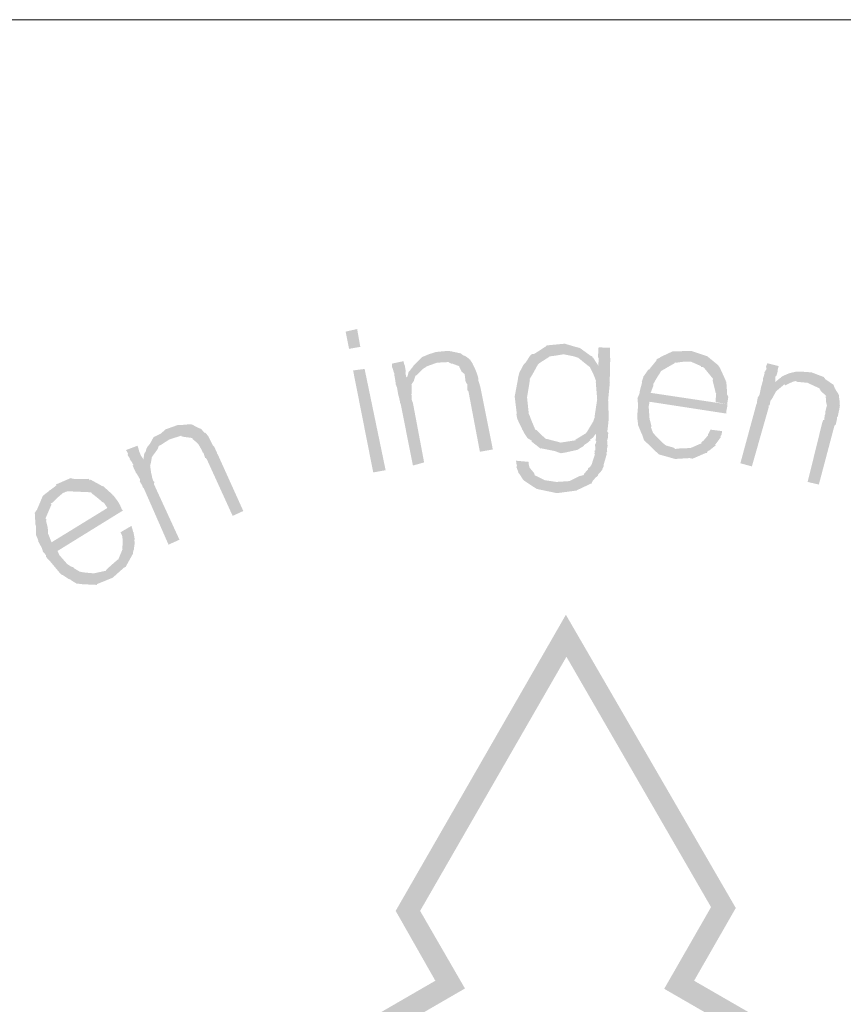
# Model space of a CAD drawing. Header units: metres. Extents: x 150874 to 151000, y 450392 to 450481.
# Tile 7 of 11: x 150957.89 to 150960.76, y 450402.78 to 450406.2. Entities that reach past the tile are written whole.
import ezdxf

# ---------------------------------------------------------------- set-up
doc = ezdxf.new("R2010")
doc.units = ezdxf.units.M
doc.header["$MEASUREMENT"] = 0
doc.layers.add('STEMPEL', color=7, linetype='Continuous', lineweight=0)

# ---------------------------------------------------------------- blocks, each defined once
blk = doc.blocks.new('241')
at = {"layer": 'STEMPEL', "linetype": 'Continuous', "lineweight": 13}
for color, points in [(7, [(-25.0967, 6.7307), (-25.0913, 6.7353), (-25.0793, 6.748), (-25.0633, 6.7547), (-25.0473, 6.76), (-25.0187, 6.7627), (-25.01, 6.7613), (-24.9887, 6.7567), (-24.984, 6.7527)]), (7, [(-25.0967, 6.7307), (-25.0913, 6.7353), (-25.0793, 6.748), (-25.0633, 6.7547), (-25.0473, 6.76), (-25.0187, 6.7627), (-25.01, 6.7613), (-24.9887, 6.7567), (-24.984, 6.7527)]), (7, [(-24.7567, 6.5253), (-24.7727, 6.5307), (-24.8027, 6.5367), (-24.804, 6.536), (-24.8167, 6.546), (-24.8193, 6.548), (-24.8253, 6.5527), (-24.824, 6.554), (-24.836, 6.5613), (-24.8347, 6.5613), (-24.84, 6.5687), (-24.8473, 6.582), (-24.8467, 6.5813), (-24.858, 6.6047), (-24.86, 6.6147), (-24.8593, 6.618), (-24.864, 6.6567), (-24.856, 6.6993), (-24.8567, 6.6987), (-24.8533, 6.712), (-24.8433, 6.7307), (-24.8393, 6.7347), (-24.8287, 6.7507), (-24.828, 6.752), (-24.8253, 6.7547), (-24.818, 6.756), (-24.7933, 6.772), (-24.79, 6.7753), (-24.748, 6.7793), (-24.7207, 6.7713), (-24.7127, 6.7693), (-24.688, 6.7513), (-24.7507, 6.7547), (-24.7713, 6.7513), (-24.7827, 6.75), (-24.7833, 6.75), (-24.784, 6.7487), (-24.806, 6.7347), (-24.8107, 6.73), (-24.8213, 6.7107), (-24.8293, 6.6973), (-24.8287, 6.6953), (-24.8353, 6.6547), (-24.8313, 6.6167), (-24.8293, 6.6127), (-24.826, 6.6033), (-24.816, 6.5793), (-24.8147, 6.58), (-24.7993, 6.5653), (-24.792, 6.5587), (-24.7913, 6.5587), (-24.788, 6.558), (-24.7573, 6.55), (-24.696, 6.5487), (-24.6973, 6.548), (-24.7027, 6.5447), (-24.704, 6.542), (-24.7193, 6.5327), (-24.7207, 6.5327), (-24.7447, 6.5273)]), (7, [(-24.7567, 6.5253), (-24.7727, 6.5307), (-24.8027, 6.5367), (-24.804, 6.536), (-24.8167, 6.546), (-24.8193, 6.548), (-24.8253, 6.5527), (-24.824, 6.554), (-24.836, 6.5613), (-24.8347, 6.5613), (-24.84, 6.5687), (-24.8473, 6.582), (-24.8467, 6.5813), (-24.858, 6.6047), (-24.86, 6.6147), (-24.8593, 6.618), (-24.864, 6.6567), (-24.856, 6.6993), (-24.8567, 6.6987), (-24.8533, 6.712), (-24.8433, 6.7307), (-24.8393, 6.7347), (-24.8287, 6.7507), (-24.828, 6.752), (-24.8253, 6.7547), (-24.818, 6.756), (-24.7933, 6.772), (-24.79, 6.7753), (-24.748, 6.7793), (-24.7207, 6.7713), (-24.7127, 6.7693), (-24.688, 6.7513), (-24.7507, 6.7547), (-24.7713, 6.7513), (-24.7827, 6.75), (-24.7833, 6.75), (-24.784, 6.7487), (-24.806, 6.7347), (-24.8107, 6.73), (-24.8213, 6.7107), (-24.8293, 6.6973), (-24.8287, 6.6953), (-24.8353, 6.6547), (-24.8313, 6.6167), (-24.8293, 6.6127), (-24.826, 6.6033), (-24.816, 6.5793), (-24.8147, 6.58), (-24.7993, 6.5653), (-24.792, 6.5587), (-24.7913, 6.5587), (-24.788, 6.558), (-24.7573, 6.55), (-24.696, 6.5487), (-24.6973, 6.548), (-24.7027, 6.5447), (-24.704, 6.542), (-24.7193, 6.5327), (-24.7207, 6.5327), (-24.7447, 6.5273)]), (7, [(-24.6433, 6.7273), (-24.67, 6.728), (-24.6693, 6.7453), (-24.6707, 6.748), (-24.67, 6.7687), (-24.6693, 6.7707), (-24.6427, 6.77), (-24.6427, 6.768), (-24.6433, 6.7467), (-24.642, 6.7453)]), (7, [(-24.6433, 6.7273), (-24.67, 6.728), (-24.6693, 6.7453), (-24.6707, 6.748), (-24.67, 6.7687), (-24.6693, 6.7707), (-24.6427, 6.77), (-24.6427, 6.768), (-24.6433, 6.7467), (-24.642, 6.7453)]), (7, [(-24.392, 6.7293), (-24.4547, 6.7373), (-24.4687, 6.738), (-24.4893, 6.7353), (-24.5353, 6.7433), (-24.5273, 6.7467), (-24.5253, 6.7487), (-24.4967, 6.762), (-24.4173, 6.75)]), (7, [(-24.392, 6.7293), (-24.4547, 6.7373), (-24.4687, 6.738), (-24.4893, 6.7353), (-24.5353, 6.7433), (-24.5273, 6.7467), (-24.5253, 6.7487), (-24.4967, 6.762), (-24.4173, 6.75)]), (7, [(-24.4173, 6.75), (-24.4928, 6.7614), (-24.4953, 6.7613), (-24.4967, 6.762), (-24.4928, 6.7614), (-24.4553, 6.7627)]), (7, [(-24.4173, 6.75), (-24.4928, 6.7614), (-24.4953, 6.7613), (-24.4967, 6.762), (-24.4928, 6.7614), (-24.4553, 6.7627)]), (7, [(-25.1, 6.4967), (-25.128, 6.638), (-25.13, 6.6427), (-25.13, 6.6447), (-25.132, 6.654), (-25.1327, 6.6567), (-25.134, 6.6607), (-25.1367, 6.6773), (-25.14, 6.6853), (-25.1407, 6.6947), (-25.1413, 6.6967), (-25.1433, 6.708), (-25.1427, 6.7107), (-25.144, 6.712), (-25.1467, 6.7213), (-25.1487, 6.726), (-25.148, 6.7333), (-25.122, 6.7387), (-25.12, 6.7307), (-25.1187, 6.728), (-25.1167, 6.716), (-25.1173, 6.7113), (-25.1153, 6.7013), (-25.0913, 6.706), (-25.094, 6.7053), (-25.098, 6.6927), (-25.1033, 6.6847), (-25.1027, 6.6667), (-25.1033, 6.6627), (-25.1033, 6.6607), (-25.1027, 6.65), (-25.102, 6.6467), (-25.1, 6.642), (-25.074, 6.504)]), (7, [(-25.1, 6.4967), (-25.128, 6.638), (-25.13, 6.6427), (-25.13, 6.6447), (-25.132, 6.654), (-25.1327, 6.6567), (-25.134, 6.6607), (-25.1367, 6.6773), (-25.14, 6.6853), (-25.1407, 6.6947), (-25.1413, 6.6967), (-25.1433, 6.708), (-25.1427, 6.7107), (-25.144, 6.712), (-25.1467, 6.7213), (-25.1487, 6.726), (-25.148, 6.7333), (-25.122, 6.7387), (-25.12, 6.7307), (-25.1187, 6.728), (-25.1167, 6.716), (-25.1173, 6.7113), (-25.1153, 6.7013), (-25.0913, 6.706), (-25.094, 6.7053), (-25.098, 6.6927), (-25.1033, 6.6847), (-25.1027, 6.6667), (-25.1033, 6.6627), (-25.1033, 6.6607), (-25.1027, 6.65), (-25.102, 6.6467), (-25.1, 6.642), (-25.074, 6.504)]), (7, [(-25.11, 6.714), (-25.106, 6.718), (-25.106, 6.7187), (-25.102, 6.7233), (-25.0967, 6.7307), (-24.984, 6.7527), (-24.9773, 6.75), (-25.044, 6.7353), (-25.068, 6.7267), (-25.0713, 6.724), (-25.0773, 6.7207)]), (7, [(-25.11, 6.714), (-25.106, 6.718), (-25.106, 6.7187), (-25.102, 6.7233), (-25.0967, 6.7307), (-24.984, 6.7527), (-24.9773, 6.75), (-25.044, 6.7353), (-25.068, 6.7267), (-25.0713, 6.724), (-25.0773, 6.7207)]), (7, [(-24.98, 6.7087), (-24.9873, 6.7147), (-24.992, 6.7247), (-24.992, 6.726), (-24.9933, 6.7273), (-25.0093, 6.7333), (-25.0113, 6.7333), (-25.016, 6.7353), (-25.0173, 6.7367), (-25.044, 6.7353), (-24.9773, 6.75), (-24.972, 6.746), (-24.9713, 6.7453), (-24.9673, 6.742), (-24.9613, 6.7327), (-24.962, 6.7313), (-24.9613, 6.732), (-24.956, 6.7213), (-24.9533, 6.7147), (-24.9527, 6.7133)]), (7, [(-24.98, 6.7087), (-24.9873, 6.7147), (-24.992, 6.7247), (-24.992, 6.726), (-24.9933, 6.7273), (-25.0093, 6.7333), (-25.0113, 6.7333), (-25.016, 6.7353), (-25.0173, 6.7367), (-25.044, 6.7353), (-24.9773, 6.75), (-24.972, 6.746), (-24.9713, 6.7453), (-24.9673, 6.742), (-24.9613, 6.7327), (-24.962, 6.7313), (-24.9613, 6.732), (-24.956, 6.7213), (-24.9533, 6.7147), (-24.9527, 6.7133)]), (7, [(-24.6473, 6.6487), (-24.6727, 6.65), (-24.676, 6.6907), (-24.6753, 6.6927), (-24.68, 6.7053), (-24.6893, 6.7247), (-24.6953, 6.7293), (-24.7167, 6.7467), (-24.7267, 6.75), (-24.7507, 6.7547), (-24.688, 6.7513), (-24.684, 6.75), (-24.6833, 6.7467), (-24.682, 6.7467), (-24.67, 6.728), (-24.6433, 6.7273), (-24.6433, 6.7233), (-24.6433, 6.7047), (-24.644, 6.6893), (-24.6433, 6.6893)]), (7, [(-24.6473, 6.6487), (-24.6727, 6.65), (-24.676, 6.6907), (-24.6753, 6.6927), (-24.68, 6.7053), (-24.6893, 6.7247), (-24.6953, 6.7293), (-24.7167, 6.7467), (-24.7267, 6.75), (-24.7507, 6.7547), (-24.688, 6.7513), (-24.684, 6.75), (-24.6833, 6.7467), (-24.682, 6.7467), (-24.67, 6.728), (-24.6433, 6.7273), (-24.6433, 6.7233), (-24.6433, 6.7047), (-24.644, 6.6893), (-24.6433, 6.6893)]), (7, [(-24.492, 6.512), (-24.53, 6.5227), (-24.532, 6.5247), (-24.5527, 6.5447), (-24.5547, 6.5467), (-24.5613, 6.5527), (-24.5633, 6.5547), (-24.564, 6.5553), (-24.5693, 6.5707), (-24.57, 6.5707), (-24.5727, 6.578), (-24.578, 6.5907), (-24.578, 6.594), (-24.5787, 6.5987), (-24.58, 6.6093), (-24.578, 6.6347), (-24.5787, 6.648), (-24.5793, 6.6527), (-24.5747, 6.6633), (-24.574, 6.6693), (-24.5693, 6.6867), (-24.5687, 6.6893), (-24.5693, 6.6907), (-24.5653, 6.7033), (-24.554, 6.7193), (-24.5513, 6.72), (-24.5513, 6.7207), (-24.534, 6.742), (-24.5353, 6.7427), (-24.5353, 6.7433), (-24.4929, 6.7359), (-24.4933, 6.7367), (-24.4893, 6.7353), (-24.4929, 6.7359), (-24.492, 6.7347), (-24.5233, 6.7167), (-24.5253, 6.7147), (-24.5267, 6.712), (-24.5353, 6.6987), (-24.542, 6.6867), (-24.5427, 6.6853), (-24.5427, 6.6813), (-24.5487, 6.6653), (-24.3713, 6.6387), (-24.3713, 6.6327), (-24.3733, 6.622), (-24.3733, 6.6173), (-24.5513, 6.6447), (-24.5533, 6.6333), (-24.5513, 6.6053), (-24.548, 6.5927), (-24.5467, 6.5867), (-24.548, 6.5853), (-24.5433, 6.5727), (-24.5373, 6.566), (-24.5353, 6.564), (-24.52, 6.5487), (-24.5133, 6.5433), (-24.4947, 6.538), (-24.4913, 6.5347), (-24.4207, 6.526), (-24.4513, 6.5127), (-24.4587, 6.514)]), (7, [(-24.492, 6.512), (-24.53, 6.5227), (-24.532, 6.5247), (-24.5527, 6.5447), (-24.5547, 6.5467), (-24.5613, 6.5527), (-24.5633, 6.5547), (-24.564, 6.5553), (-24.5693, 6.5707), (-24.57, 6.5707), (-24.5727, 6.578), (-24.578, 6.5907), (-24.578, 6.594), (-24.5787, 6.5987), (-24.58, 6.6093), (-24.578, 6.6347), (-24.5787, 6.648), (-24.5793, 6.6527), (-24.5747, 6.6633), (-24.574, 6.6693), (-24.5693, 6.6867), (-24.5687, 6.6893), (-24.5693, 6.6907), (-24.5653, 6.7033), (-24.554, 6.7193), (-24.5513, 6.72), (-24.5513, 6.7207), (-24.534, 6.742), (-24.5353, 6.7427), (-24.5353, 6.7433), (-24.4929, 6.7359), (-24.4933, 6.7367), (-24.4893, 6.7353), (-24.4929, 6.7359), (-24.492, 6.7347), (-24.5233, 6.7167), (-24.5253, 6.7147), (-24.5267, 6.712), (-24.5353, 6.6987), (-24.542, 6.6867), (-24.5427, 6.6853), (-24.5427, 6.6813), (-24.5487, 6.6653), (-24.3713, 6.6387), (-24.3713, 6.6327), (-24.3733, 6.622), (-24.3733, 6.6173), (-24.5513, 6.6447), (-24.5533, 6.6333), (-24.5513, 6.6053), (-24.548, 6.5927), (-24.5467, 6.5867), (-24.548, 6.5853), (-24.5433, 6.5727), (-24.5373, 6.566), (-24.5353, 6.564), (-24.52, 6.5487), (-24.5133, 6.5433), (-24.4947, 6.538), (-24.4913, 6.5347), (-24.4207, 6.526), (-24.4513, 6.5127), (-24.4587, 6.514)]), (7, [(-24.3747, 6.6927), (-24.404, 6.6967), (-24.4047, 6.6987), (-24.426, 6.7247), (-24.432, 6.7253), (-24.432, 6.7273), (-24.4487, 6.7347), (-24.4547, 6.7373), (-24.392, 6.7293), (-24.39, 6.726), (-24.3873, 6.722), (-24.386, 6.7187), (-24.3747, 6.694)]), (7, [(-24.3747, 6.6927), (-24.404, 6.6967), (-24.4047, 6.6987), (-24.426, 6.7247), (-24.432, 6.7253), (-24.432, 6.7273), (-24.4487, 6.7347), (-24.4547, 6.7373), (-24.392, 6.7293), (-24.39, 6.726), (-24.3873, 6.722), (-24.386, 6.7187), (-24.3747, 6.694)]), (7, [(-25.1153, 6.7013), (-25.1127, 6.7033), (-25.11, 6.714), (-25.0773, 6.7207), (-25.0913, 6.706)]), (7, [(-25.1153, 6.7013), (-25.1127, 6.7033), (-25.11, 6.714), (-25.0773, 6.7207), (-25.0913, 6.706)]), (7, [(-24.9447, 6.5287), (-24.9713, 6.6693), (-24.974, 6.6713), (-24.974, 6.676), (-24.974, 6.6853), (-24.976, 6.688), (-24.978, 6.692), (-24.98, 6.7087), (-24.9527, 6.7133), (-24.948, 6.6987), (-24.948, 6.6927), (-24.9473, 6.6913), (-24.9447, 6.6827), (-24.9433, 6.6773), (-24.9427, 6.6747), (-24.9147, 6.534)]), (7, [(-24.9447, 6.5287), (-24.9713, 6.6693), (-24.974, 6.6713), (-24.974, 6.676), (-24.974, 6.6853), (-24.976, 6.688), (-24.978, 6.692), (-24.98, 6.7087), (-24.9527, 6.7133), (-24.948, 6.6987), (-24.948, 6.6927), (-24.9473, 6.6913), (-24.9447, 6.6827), (-24.9433, 6.6773), (-24.9427, 6.6747), (-24.9147, 6.534)]), (7, [(-24.314, 6.4947), (-24.3407, 6.502), (-24.304, 6.6373), (-24.302, 6.6427), (-24.302, 6.646), (-24.3, 6.656), (-24.2987, 6.6567), (-24.296, 6.662), (-24.2927, 6.6787), (-24.2907, 6.6853), (-24.288, 6.6953), (-24.2887, 6.6967), (-24.2853, 6.708), (-24.284, 6.7113), (-24.2853, 6.712), (-24.28, 6.7207), (-24.2813, 6.726), (-24.278, 6.734), (-24.252, 6.7273), (-24.254, 6.7187), (-24.2547, 6.7127), (-24.2573, 6.7047), (-24.2593, 6.7033), (-24.2593, 6.6993), (-24.26, 6.69), (-24.2627, 6.69), (-24.2387, 6.6853), (-24.2413, 6.6827), (-24.252, 6.674), (-24.258, 6.6687), (-24.266, 6.654), (-24.2693, 6.6487), (-24.2707, 6.648), (-24.2727, 6.6367), (-24.2753, 6.636), (-24.2753, 6.6307)]), (7, [(-24.314, 6.4947), (-24.3407, 6.502), (-24.304, 6.6373), (-24.302, 6.6427), (-24.302, 6.646), (-24.3, 6.656), (-24.2987, 6.6567), (-24.296, 6.662), (-24.2927, 6.6787), (-24.2907, 6.6853), (-24.288, 6.6953), (-24.2887, 6.6967), (-24.2853, 6.708), (-24.284, 6.7113), (-24.2853, 6.712), (-24.28, 6.7207), (-24.2813, 6.726), (-24.278, 6.734), (-24.252, 6.7273), (-24.254, 6.7187), (-24.2547, 6.7127), (-24.2573, 6.7047), (-24.2593, 6.7033), (-24.2593, 6.6993), (-24.26, 6.69), (-24.2627, 6.69), (-24.2387, 6.6853), (-24.2413, 6.6827), (-24.252, 6.674), (-24.258, 6.6687), (-24.266, 6.654), (-24.2693, 6.6487), (-24.2707, 6.648), (-24.2727, 6.6367), (-24.2753, 6.636), (-24.2753, 6.6307)]), (7, [(-24.122, 6.6767), (-24.234, 6.708), (-24.2273, 6.7107), (-24.2107, 6.7147), (-24.192, 6.714), (-24.1753, 6.7127), (-24.1473, 6.702), (-24.1433, 6.6967), (-24.1247, 6.684)]), (7, [(-24.122, 6.6767), (-24.234, 6.708), (-24.2273, 6.7107), (-24.2107, 6.7147), (-24.192, 6.714), (-24.1753, 6.7127), (-24.1473, 6.702), (-24.1433, 6.6967), (-24.1247, 6.684)]), (7, [(-24.3713, 6.6387), (-24.398, 6.644), (-24.3973, 6.6607), (-24.3967, 6.664), (-24.398, 6.6653), (-24.4007, 6.6767), (-24.4053, 6.6947), (-24.404, 6.6967), (-24.3747, 6.6927), (-24.3733, 6.6907), (-24.372, 6.6733), (-24.3713, 6.6607), (-24.37, 6.6593), (-24.3687, 6.656)]), (7, [(-24.3713, 6.6387), (-24.398, 6.644), (-24.3973, 6.6607), (-24.3967, 6.664), (-24.398, 6.6653), (-24.4007, 6.6767), (-24.4053, 6.6947), (-24.404, 6.6967), (-24.3747, 6.6927), (-24.3733, 6.6907), (-24.372, 6.6733), (-24.3713, 6.6607), (-24.37, 6.6593), (-24.3687, 6.656)]), (7, [(-24.2367, 6.6827), (-24.2387, 6.6853), (-24.2627, 6.69), (-24.26, 6.69), (-24.2507, 6.698), (-24.22, 6.6907)]), (7, [(-24.2367, 6.6827), (-24.2387, 6.6853), (-24.2627, 6.69), (-24.26, 6.69), (-24.2507, 6.698), (-24.22, 6.6907)]), (7, [(-24.1187, 6.6707), (-24.1853, 6.6887), (-24.208, 6.6907), (-24.2133, 6.6927), (-24.22, 6.6907), (-24.2507, 6.698), (-24.2467, 6.7007), (-24.246, 6.702), (-24.2413, 6.7047), (-24.234, 6.708), (-24.122, 6.6767)]), (7, [(-24.1187, 6.6707), (-24.1853, 6.6887), (-24.208, 6.6907), (-24.2133, 6.6927), (-24.22, 6.6907), (-24.2507, 6.698), (-24.2467, 6.7007), (-24.246, 6.702), (-24.2413, 6.7047), (-24.234, 6.708), (-24.122, 6.6767)]), (7, [(-24.1113, 6.6273), (-24.14, 6.6367), (-24.142, 6.6447), (-24.1427, 6.656), (-24.1433, 6.6567), (-24.1407, 6.6573), (-24.154, 6.6693), (-24.1547, 6.6707), (-24.158, 6.6767), (-24.1593, 6.6767), (-24.1853, 6.6887), (-24.1187, 6.6707), (-24.1147, 6.6647), (-24.112, 6.66), (-24.1113, 6.6487), (-24.1107, 6.648), (-24.11, 6.6353)]), (7, [(-24.1113, 6.6273), (-24.14, 6.6367), (-24.142, 6.6447), (-24.1427, 6.656), (-24.1433, 6.6567), (-24.1407, 6.6573), (-24.154, 6.6693), (-24.1547, 6.6707), (-24.158, 6.6767), (-24.1593, 6.6767), (-24.1853, 6.6887), (-24.1187, 6.6707), (-24.1147, 6.6647), (-24.112, 6.66), (-24.1113, 6.6487), (-24.1107, 6.648), (-24.11, 6.6353)]), (7, [(-24.696, 6.5487), (-24.7573, 6.55), (-24.7227, 6.5553), (-24.7233, 6.5567), (-24.7133, 6.5627), (-24.6993, 6.5713), (-24.6953, 6.576), (-24.6953, 6.5767), (-24.682, 6.5987), (-24.6787, 6.608), (-24.6787, 6.6107), (-24.6727, 6.65), (-24.6473, 6.6487), (-24.646, 6.6093), (-24.646, 6.6067), (-24.6467, 6.5967), (-24.6493, 6.5747), (-24.6467, 6.5727), (-24.6473, 6.57), (-24.676, 6.5707), (-24.682, 6.562), (-24.6893, 6.5567), (-24.688, 6.5547), (-24.6893, 6.5547)]), (7, [(-24.696, 6.5487), (-24.7573, 6.55), (-24.7227, 6.5553), (-24.7233, 6.5567), (-24.7133, 6.5627), (-24.6993, 6.5713), (-24.6953, 6.576), (-24.6953, 6.5767), (-24.682, 6.5987), (-24.6787, 6.608), (-24.6787, 6.6107), (-24.6727, 6.65), (-24.6473, 6.6487), (-24.646, 6.6093), (-24.646, 6.6067), (-24.6467, 6.5967), (-24.6493, 6.5747), (-24.6467, 6.5727), (-24.6473, 6.57), (-24.676, 6.5707), (-24.682, 6.562), (-24.6893, 6.5567), (-24.688, 6.5547), (-24.6893, 6.5547)]), (7, [(-24.1587, 6.4527), (-24.1847, 6.4587), (-24.1507, 6.5967), (-24.1487, 6.602), (-24.146, 6.6027), (-24.1453, 6.6133), (-24.144, 6.616), (-24.144, 6.62), (-24.14, 6.6367), (-24.1113, 6.6273), (-24.1147, 6.6107), (-24.1167, 6.6087), (-24.1167, 6.6047), (-24.1187, 6.5953), (-24.1187, 6.5927), (-24.1227, 6.5887)]), (7, [(-24.1587, 6.4527), (-24.1847, 6.4587), (-24.1507, 6.5967), (-24.1487, 6.602), (-24.146, 6.6027), (-24.1453, 6.6133), (-24.144, 6.616), (-24.144, 6.62), (-24.14, 6.6367), (-24.1113, 6.6273), (-24.1147, 6.6107), (-24.1167, 6.6087), (-24.1167, 6.6047), (-24.1187, 6.5953), (-24.1187, 6.5927), (-24.1227, 6.5887)]), (7, [(-25.7233, 6.5227), (-25.722, 6.526), (-25.72, 6.528), (-25.718, 6.5353), (-25.7153, 6.5407), (-25.61, 6.5907), (-25.6027, 6.5867), (-25.6647, 6.5573), (-25.6853, 6.544), (-25.6893, 6.542), (-25.692, 6.5347)]), (7, [(-25.7233, 6.5227), (-25.722, 6.526), (-25.72, 6.528), (-25.718, 6.5353), (-25.7153, 6.5407), (-25.61, 6.5907), (-25.6027, 6.5867), (-25.6647, 6.5573), (-25.6853, 6.544), (-25.6893, 6.542), (-25.692, 6.5347)]), (7, [(-25.7153, 6.5407), (-25.71, 6.5467), (-25.7013, 6.5627), (-25.6847, 6.5707), (-25.6733, 6.5807), (-25.6453, 6.5907), (-25.6373, 6.5907), (-25.6147, 6.5927), (-25.61, 6.5907)]), (7, [(-25.7153, 6.5407), (-25.71, 6.5467), (-25.7013, 6.5627), (-25.6847, 6.5707), (-25.6733, 6.5807), (-25.6453, 6.5907), (-25.6373, 6.5907), (-25.6147, 6.5927), (-25.61, 6.5907)]), (7, [(-25.5973, 6.546), (-25.602, 6.5507), (-25.6107, 6.558), (-25.612, 6.5607), (-25.6127, 6.5607), (-25.6313, 6.5633), (-25.6373, 6.5647), (-25.6373, 6.566), (-25.6647, 6.5573), (-25.6027, 6.5867), (-25.596, 6.5833), (-25.5913, 6.582), (-25.584, 6.5733), (-25.582, 6.5733), (-25.5747, 6.5653), (-25.5707, 6.5573)]), (7, [(-25.5973, 6.546), (-25.602, 6.5507), (-25.6107, 6.558), (-25.612, 6.5607), (-25.6127, 6.5607), (-25.6313, 6.5633), (-25.6373, 6.5647), (-25.6373, 6.566), (-25.6647, 6.5573), (-25.6027, 6.5867), (-25.596, 6.5833), (-25.5913, 6.582), (-25.584, 6.5733), (-25.582, 6.5733), (-25.5747, 6.5653), (-25.5707, 6.5573)]), (7, [(-24.4187, 6.5253), (-24.4207, 6.526), (-24.4913, 6.5347), (-24.488, 6.536), (-24.4573, 6.5373), (-24.4547, 6.538), (-24.43, 6.5487), (-24.4313, 6.5507), (-24.426, 6.5547), (-24.4153, 6.5673), (-24.416, 6.5687), (-24.4127, 6.574), (-24.41, 6.58), (-24.3833, 6.5767), (-24.384, 6.5687), (-24.3873, 6.564), (-24.386, 6.5627), (-24.3947, 6.5507), (-24.3993, 6.5447), (-24.398, 6.5433), (-24.4133, 6.5313), (-24.416, 6.5307)]), (7, [(-24.4187, 6.5253), (-24.4207, 6.526), (-24.4913, 6.5347), (-24.488, 6.536), (-24.4573, 6.5373), (-24.4547, 6.538), (-24.43, 6.5487), (-24.4313, 6.5507), (-24.426, 6.5547), (-24.4153, 6.5673), (-24.416, 6.5687), (-24.4127, 6.574), (-24.41, 6.58), (-24.3833, 6.5767), (-24.384, 6.5687), (-24.3873, 6.564), (-24.386, 6.5627), (-24.3947, 6.5507), (-24.3993, 6.5447), (-24.398, 6.5433), (-24.4133, 6.5313), (-24.416, 6.5307)]), (7, [(-25.518, 6.38), (-25.5773, 6.51), (-25.58, 6.514), (-25.582, 6.5147), (-25.586, 6.5267), (-25.5873, 6.5267), (-25.5893, 6.532), (-25.5973, 6.546), (-25.5707, 6.5573), (-25.5633, 6.5427), (-25.5607, 6.54), (-25.56, 6.5387), (-25.5547, 6.5273), (-25.554, 6.5247), (-25.552, 6.5213), (-25.4933, 6.3913)]), (7, [(-25.518, 6.38), (-25.5773, 6.51), (-25.58, 6.514), (-25.582, 6.5147), (-25.586, 6.5267), (-25.5873, 6.5267), (-25.5893, 6.532), (-25.5973, 6.546), (-25.5707, 6.5573), (-25.5633, 6.5427), (-25.5607, 6.54), (-25.56, 6.5387), (-25.5547, 6.5273), (-25.554, 6.5247), (-25.552, 6.5213), (-25.4933, 6.3913)]), (7, [(-24.6853, 6.4567), (-24.7673, 6.4587), (-24.7367, 6.4607), (-24.7147, 6.472), (-24.704, 6.4747), (-24.7033, 6.4773), (-24.694, 6.488), (-24.694, 6.49), (-24.6887, 6.494), (-24.6853, 6.5), (-24.678, 6.5227), (-24.6793, 6.5247), (-24.678, 6.528), (-24.6793, 6.5307), (-24.6773, 6.532), (-24.6773, 6.5413), (-24.678, 6.5427), (-24.6773, 6.5467), (-24.6767, 6.5467), (-24.6747, 6.5527), (-24.6767, 6.5553), (-24.6753, 6.562), (-24.676, 6.5707), (-24.6473, 6.57), (-24.648, 6.5607), (-24.65, 6.5533), (-24.6493, 6.554), (-24.6493, 6.546), (-24.648, 6.5413), (-24.6493, 6.5407), (-24.65, 6.5313), (-24.6493, 6.53), (-24.6513, 6.526), (-24.6507, 6.5227), (-24.6573, 6.5), (-24.658, 6.494), (-24.6613, 6.488), (-24.6607, 6.4867), (-24.67, 6.4767), (-24.6713, 6.4727), (-24.676, 6.4693), (-24.6833, 6.4607)]), (7, [(-24.6853, 6.4567), (-24.7673, 6.4587), (-24.7367, 6.4607), (-24.7147, 6.472), (-24.704, 6.4747), (-24.7033, 6.4773), (-24.694, 6.488), (-24.694, 6.49), (-24.6887, 6.494), (-24.6853, 6.5), (-24.678, 6.5227), (-24.6793, 6.5247), (-24.678, 6.528), (-24.6793, 6.5307), (-24.6773, 6.532), (-24.6773, 6.5413), (-24.678, 6.5427), (-24.6773, 6.5467), (-24.6767, 6.5467), (-24.6747, 6.5527), (-24.6767, 6.5553), (-24.6753, 6.562), (-24.676, 6.5707), (-24.6473, 6.57), (-24.648, 6.5607), (-24.65, 6.5533), (-24.6493, 6.554), (-24.6493, 6.546), (-24.648, 6.5413), (-24.6493, 6.5407), (-24.65, 6.5313), (-24.6493, 6.53), (-24.6513, 6.526), (-24.6507, 6.5227), (-24.6573, 6.5), (-24.658, 6.494), (-24.6613, 6.488), (-24.6607, 6.4867), (-24.67, 6.4767), (-24.6713, 6.4727), (-24.676, 6.4693), (-24.6833, 6.4607)]), (7, [(-25.6667, 6.3133), (-25.724, 6.444), (-25.7267, 6.4467), (-25.7273, 6.45), (-25.7327, 6.4587), (-25.7333, 6.46), (-25.7327, 6.4647), (-25.7413, 6.4793), (-25.742, 6.4793), (-25.7453, 6.4867), (-25.75, 6.4967), (-25.748, 6.498), (-25.7533, 6.5073), (-25.7567, 6.5107), (-25.7553, 6.5113), (-25.7613, 6.5207), (-25.7607, 6.5247), (-25.7653, 6.5327), (-25.7387, 6.5427), (-25.736, 6.5353), (-25.7353, 6.5313), (-25.7313, 6.5213), (-25.73, 6.5187), (-25.7247, 6.5113), (-25.726, 6.5087), (-25.7033, 6.5187), (-25.7053, 6.5167), (-25.7073, 6.5047), (-25.7093, 6.496), (-25.7067, 6.478), (-25.7053, 6.4727), (-25.7053, 6.4707), (-25.702, 6.4607), (-25.6993, 6.4587), (-25.7007, 6.454), (-25.6413, 6.3247)]), (7, [(-25.6667, 6.3133), (-25.724, 6.444), (-25.7267, 6.4467), (-25.7273, 6.45), (-25.7327, 6.4587), (-25.7333, 6.46), (-25.7327, 6.4647), (-25.7413, 6.4793), (-25.742, 6.4793), (-25.7453, 6.4867), (-25.75, 6.4967), (-25.748, 6.498), (-25.7533, 6.5073), (-25.7567, 6.5107), (-25.7553, 6.5113), (-25.7613, 6.5207), (-25.7607, 6.5247), (-25.7653, 6.5327), (-25.7387, 6.5427), (-25.736, 6.5353), (-25.7353, 6.5313), (-25.7313, 6.5213), (-25.73, 6.5187), (-25.7247, 6.5113), (-25.726, 6.5087), (-25.7033, 6.5187), (-25.7053, 6.5167), (-25.7073, 6.5047), (-25.7093, 6.496), (-25.7067, 6.478), (-25.7053, 6.4727), (-25.7053, 6.4707), (-25.702, 6.4607), (-25.6993, 6.4587), (-25.7007, 6.454), (-25.6413, 6.3247)]), (7, [(-25.726, 6.5087), (-25.7247, 6.5113), (-25.7233, 6.5227), (-25.692, 6.5347), (-25.7033, 6.5193), (-25.7033, 6.5187)]), (7, [(-25.726, 6.5087), (-25.7247, 6.5113), (-25.7233, 6.5227), (-25.692, 6.5347), (-25.7033, 6.5193), (-25.7033, 6.5187)]), (7, [(-24.7187, 6.44), (-24.8133, 6.4427), (-24.8407, 6.4607), (-24.8447, 6.464), (-24.8513, 6.4747), (-24.8553, 6.48), (-24.856, 6.4827), (-24.86, 6.4933), (-24.8587, 6.496), (-24.86, 6.5007), (-24.8607, 6.5067), (-24.8613, 6.508), (-24.832, 6.5053), (-24.8313, 6.4993), (-24.83, 6.4933), (-24.83, 6.4927), (-24.8213, 6.482), (-24.8187, 6.4787), (-24.8173, 6.474), (-24.794, 6.4627), (-24.7673, 6.4587), (-24.6853, 6.4567), (-24.6847, 6.456)]), (7, [(-24.7187, 6.44), (-24.8133, 6.4427), (-24.8407, 6.4607), (-24.8447, 6.464), (-24.8513, 6.4747), (-24.8553, 6.48), (-24.856, 6.4827), (-24.86, 6.4933), (-24.8587, 6.496), (-24.86, 6.5007), (-24.8607, 6.5067), (-24.8613, 6.508), (-24.832, 6.5053), (-24.8313, 6.4993), (-24.83, 6.4933), (-24.83, 6.4927), (-24.8213, 6.482), (-24.8187, 6.4787), (-24.8173, 6.474), (-24.794, 6.4627), (-24.7673, 6.4587), (-24.6853, 6.4567), (-24.6847, 6.456)]), (7, [(-25.9773, 6.3867), (-25.972, 6.394), (-25.9707, 6.3967), (-25.958, 6.4267), (-25.8907, 6.466), (-25.8587, 6.4653), (-25.912, 6.4327), (-25.9213, 6.4247), (-25.936, 6.4107)]), (7, [(-25.9773, 6.3867), (-25.972, 6.394), (-25.9707, 6.3967), (-25.958, 6.4267), (-25.8907, 6.466), (-25.8587, 6.4653), (-25.912, 6.4327), (-25.9213, 6.4247), (-25.936, 6.4107)]), (7, [(-25.958, 6.4267), (-25.9267, 6.4507), (-25.928, 6.4527), (-25.8927, 6.468), (-25.8907, 6.466)]), (7, [(-25.958, 6.4267), (-25.9267, 6.4507), (-25.928, 6.4527), (-25.8927, 6.468), (-25.8907, 6.466)]), (7, [(-25.9513, 6.4393), (-25.846, 6.4347), (-25.82, 6.4487), (-25.8233, 6.4507), (-25.8473, 6.464), (-25.848, 6.4633), (-25.8493, 6.4627), (-25.852, 6.466), (-25.8587, 6.4653), (-25.912, 6.4327), (-25.9047, 6.436), (-25.8887, 6.4393), (-25.8873, 6.4393), (-25.882, 6.442)]), (7, [(-25.912, 6.4327), (-25.8587, 6.4653), (-25.852, 6.466), (-25.8493, 6.4627), (-25.848, 6.4633), (-25.8473, 6.464), (-25.8233, 6.4507), (-25.82, 6.4487), (-25.846, 6.4347), (-25.848, 6.4347), (-25.882, 6.442), (-25.8873, 6.4393), (-25.8887, 6.4393), (-25.9047, 6.436)]), (7, [(-25.8073, 6.3967), (-25.8167, 6.4107), (-25.82, 6.412), (-25.822, 6.414), (-25.8307, 6.4213), (-25.8453, 6.4327), (-25.846, 6.4347), (-25.82, 6.4487), (-25.8187, 6.4493), (-25.806, 6.438), (-25.796, 6.4287), (-25.796, 6.428), (-25.794, 6.4267), (-25.784, 6.4133)]), (7, [(-25.8073, 6.3967), (-25.8167, 6.4107), (-25.82, 6.412), (-25.822, 6.414), (-25.8307, 6.4213), (-25.8453, 6.4327), (-25.846, 6.4347), (-25.82, 6.4487), (-25.8187, 6.4493), (-25.806, 6.438), (-25.796, 6.4287), (-25.796, 6.428), (-25.794, 6.4267), (-25.784, 6.4133)]), (7, [(-24.766, 6.4327), (-24.8073, 6.4413), (-24.8133, 6.4427), (-24.7187, 6.44), (-24.7207, 6.4387)]), (7, [(-24.766, 6.4327), (-24.8073, 6.4413), (-24.8133, 6.4427), (-24.7187, 6.44), (-24.7207, 6.4387)]), (7, [(-25.8333, 6.22), (-25.8627, 6.2213), (-25.8647, 6.2213), (-25.876, 6.2227), (-25.878, 6.2227), (-25.8793, 6.2227), (-25.8927, 6.2307), (-25.892, 6.2313), (-25.8987, 6.234), (-25.912, 6.2427), (-25.9133, 6.2427), (-25.918, 6.2467), (-25.9247, 6.2547), (-25.9413, 6.2747), (-25.9507, 6.2847), (-25.9507, 6.2887), (-25.958, 6.2973), (-25.96, 6.3047), (-25.9687, 6.3207), (-25.9687, 6.3227), (-25.9693, 6.3247), (-25.974, 6.336), (-25.974, 6.3547), (-25.974, 6.3567), (-25.9753, 6.36), (-25.9767, 6.3853), (-25.9773, 6.3867), (-25.9401, 6.4083), (-25.9407, 6.4087), (-25.936, 6.4107), (-25.9401, 6.4083), (-25.938, 6.4067), (-25.952, 6.374), (-25.9493, 6.3707), (-25.9507, 6.3687), (-25.9467, 6.352), (-25.946, 6.3387), (-25.9453, 6.3373), (-25.944, 6.334), (-25.938, 6.3187), (-25.784, 6.4133), (-25.7793, 6.4053), (-25.7747, 6.3947), (-25.772, 6.3927), (-25.924, 6.2987), (-25.92, 6.2893), (-25.902, 6.2687), (-25.8933, 6.2627), (-25.8867, 6.2607), (-25.886, 6.2587), (-25.8727, 6.2507), (-25.8633, 6.2487), (-25.8613, 6.2487), (-25.84, 6.2467), (-25.834, 6.248), (-25.812, 6.2527), (-25.8113, 6.2547), (-25.7493, 6.292), (-25.766, 6.262), (-25.77, 6.26), (-25.796, 6.2367), (-25.832, 6.222)]), (7, [(-25.8333, 6.22), (-25.8627, 6.2213), (-25.8647, 6.2213), (-25.876, 6.2227), (-25.878, 6.2227), (-25.8793, 6.2227), (-25.8927, 6.2307), (-25.892, 6.2313), (-25.8987, 6.234), (-25.912, 6.2427), (-25.9133, 6.2427), (-25.918, 6.2467), (-25.9247, 6.2547), (-25.9413, 6.2747), (-25.9507, 6.2847), (-25.9507, 6.2887), (-25.958, 6.2973), (-25.96, 6.3047), (-25.9687, 6.3207), (-25.9687, 6.3227), (-25.9693, 6.3247), (-25.974, 6.336), (-25.974, 6.3547), (-25.974, 6.3567), (-25.9753, 6.36), (-25.9767, 6.3853), (-25.9773, 6.3867), (-25.9401, 6.4083), (-25.9407, 6.4087), (-25.936, 6.4107), (-25.9401, 6.4083), (-25.938, 6.4067), (-25.952, 6.374), (-25.9493, 6.3707), (-25.9507, 6.3687), (-25.9467, 6.352), (-25.946, 6.3387), (-25.9453, 6.3373), (-25.944, 6.334), (-25.938, 6.3187), (-25.784, 6.4133), (-25.7793, 6.4053), (-25.7747, 6.3947), (-25.772, 6.3927), (-25.924, 6.2987), (-25.92, 6.2893), (-25.902, 6.2687), (-25.8933, 6.2627), (-25.8867, 6.2607), (-25.886, 6.2587), (-25.8727, 6.2507), (-25.8633, 6.2487), (-25.8613, 6.2487), (-25.84, 6.2467), (-25.834, 6.248), (-25.812, 6.2527), (-25.8113, 6.2547), (-25.7493, 6.292), (-25.766, 6.262), (-25.77, 6.26), (-25.796, 6.2367), (-25.832, 6.222)]), (7, [(-25.8113, 6.2547), (-25.808, 6.258), (-25.7853, 6.278), (-25.7833, 6.2787), (-25.7733, 6.3027), (-25.774, 6.304), (-25.7733, 6.3127), (-25.7727, 6.3267), (-25.7733, 6.3267), (-25.774, 6.3333), (-25.778, 6.342), (-25.7527, 6.3567), (-25.75, 6.348), (-25.7487, 6.3427), (-25.748, 6.342), (-25.7453, 6.3273), (-25.746, 6.3207), (-25.7447, 6.32), (-25.7473, 6.3007), (-25.748, 6.3), (-25.7493, 6.294), (-25.7493, 6.292)]), (7, [(-25.8113, 6.2547), (-25.808, 6.258), (-25.7853, 6.278), (-25.7833, 6.2787), (-25.7733, 6.3027), (-25.774, 6.304), (-25.7733, 6.3127), (-25.7727, 6.3267), (-25.7733, 6.3267), (-25.774, 6.3333), (-25.778, 6.342), (-25.7527, 6.3567), (-25.75, 6.348), (-25.7487, 6.3427), (-25.748, 6.342), (-25.7453, 6.3273), (-25.746, 6.3207), (-25.7447, 6.32), (-25.7473, 6.3007), (-25.748, 6.3), (-25.7493, 6.294), (-25.7493, 6.292)]), (3, [(-25.936, 2.9693), (-25.9853, 2.9707), (-25.986, 4.4147), (-26.1733, 4.416), (-26.5753, 5.0947), (-25.7807, 5.0947), (-25.686, 4.9327), (-25.048, 5.302), (-25.14, 5.464), (-24.7453, 6.1507), (-24.3513, 5.4707), (-24.448, 5.302), (-23.808, 4.9327), (-23.7167, 5.0947), (-22.9227, 5.096), (-23.322, 4.4147), (-23.51, 4.4147), (-23.51, 4.172), (-21.222, 4.172), (-21.2233, 4.122), (-23.5593, 4.122), (-23.5587, 4.464), (-23.3513, 4.464), (-23.01, 5.0453), (-23.688, 5.0453), (-23.7927, 4.8647), (-24.5173, 5.2833), (-24.4087, 5.4727), (-24.744, 6.0533), (-25.0833, 5.464), (-24.9793, 5.284), (-25.704, 4.8647), (-25.81, 5.0447), (-26.486, 5.0447), (-26.144, 4.464), (-25.9353, 4.4627)])]:
    blk.add_hatch(color=color, dxfattribs=at).paths.add_polyline_path(points)
at = {"layer": 'STEMPEL', "color": 7, "linetype": 'Continuous', "lineweight": 13}
blk.add_line((-27.5493, 7.5307), (0.0007, 7.5307), dxfattribs=at)
blk.add_solid([(-25.256, 6.8073), (-25.248, 6.7673), (-25.2293, 6.8133), (-25.222, 6.772)], dxfattribs=at)
blk.add_solid([(-25.256, 6.8073), (-25.248, 6.7673), (-25.2293, 6.8133), (-25.222, 6.772)], dxfattribs=at)
at = {"layer": 'STEMPEL', "color": 7, "linetype": 'Continuous', "lineweight": 13, "extrusion": (0, 0, -1)}
blk.add_solid([(25.2387, 6.7173), (25.192, 6.4807), (25.212, 6.7207), (25.1633, 6.486)], dxfattribs=at)
blk.add_solid([(25.2387, 6.7173), (25.192, 6.4807), (25.212, 6.7207), (25.1633, 6.486)], dxfattribs=at)

msp = doc.modelspace()

# ---------------------------------------------------------------- block references
at = {"layer": 'STEMPEL', "color": 7, "linetype": 'Continuous', "lineweight": 0, "xscale": 1.5, "yscale": 1.5, "zscale": 1.5}
msp.add_blockref('241', (150996.909, 450394.909), dxfattribs=at)

doc.saveas('drawing.dxf')
